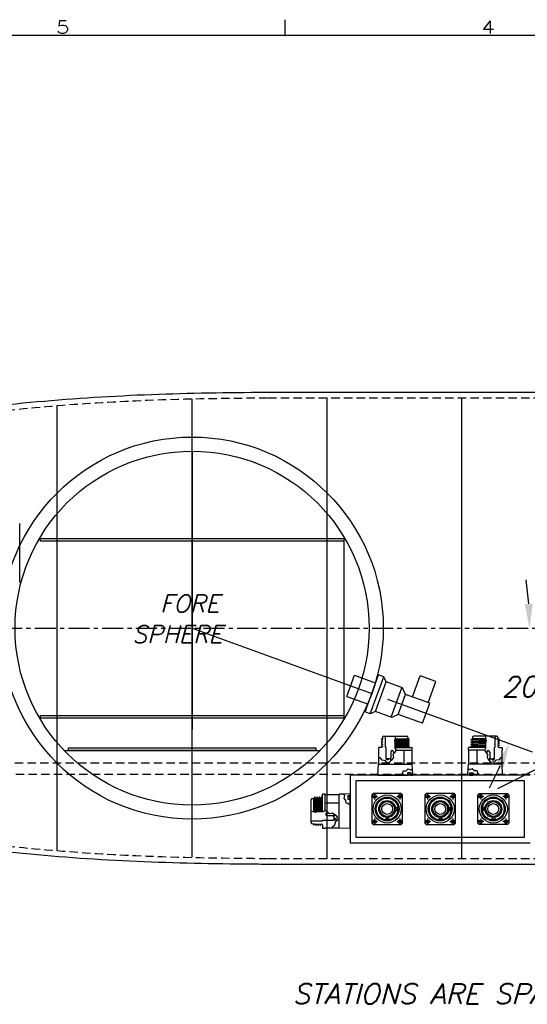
# Model space of a CAD drawing. Extents: x -181 to 162, y 84 to 272.
# Tile 21 of 85: x -74 to -52, y 131 to 175. Entities that reach past the tile are written whole.
import ezdxf
from ezdxf.enums import TextEntityAlignment as Align

# ---------------------------------------------------------------- set-up
doc = ezdxf.new("R2010")
doc.units = 0
doc.header["$LTSCALE"] = 1.5
doc.header["$MEASUREMENT"] = 0
doc.linetypes.add('CENTER', pattern=[2, 1.25, -0.25, 0.25, -0.25])
doc.linetypes.add('HIDDEN', pattern=[0.375, 0.25, -0.125])
doc.layers.get('0').update_dxf_attribs({"linetype": 'CONTINUOUS'})
doc.layers.get('DEFPOINTS').update_dxf_attribs({"linetype": 'CONTINUOUS'})
for name, color, linetype in [('BATTERY_CASE', 6, 'CONTINUOUS'), ('DIM', 1, 'CONTINUOUS'), ('HULL', 7, 'CONTINUOUS'), ('J_BOX_FORW', 11, 'CONTINUOUS'), ('SENSOR_FLUORO', 122, 'CONTINUOUS'), ('SPHERE_FORW', 7, 'CONTINUOUS'), ('STATION4', 140, 'CONTINUOUS'), ('STATION5', 142, 'CONTINUOUS'), ('STATION6', 144, 'CONTINUOUS'), ('STATION7', 146, 'CONTINUOUS'), ('TTLBOX', 111, 'CONTINUOUS')]:
    doc.layers.add(name, color=color, linetype=linetype)
doc.styles.add('ENGR', font='Romans', dxfattribs={"oblique": 15})
doc.styles.add('ROMAND', font='Romand', dxfattribs={"height": 0.1})
doc.dimstyles.get("Standard").update_dxf_attribs({"dimtxt": 0.18, "dimasz": 0.18, "dimexe": 0.18, "dimexo": 0.0625, "dimgap": 0.09, "dimtad": 0, "dimtih": 1, "dimtoh": 1, "dimdec": 4, "dimzin": 0, "dimtxsty": 'STANDARD', "dimcen": 0.09, "dimazin": 3, "dimtfac": 1, "dimtdec": 4, "dimtofl": 0, "dimtmove": 0, "dimatfit": 3, "dimtolj": 1, "dimtzin": 0})

# ---------------------------------------------------------------- blocks, each defined once
blk = doc.blocks.new('BORDER')
at = {"layer": 'TTLBOX'}
for p, q in [((-10.375, 15.75), (-10.375, 15.875)), ((0, 15.75), (-20.75, 15.75))]:
    blk.add_line(p, q, dxfattribs=at)
blk.add_point((-10.375, 15.75), dxfattribs=at)
at = {"layer": 'TTLBOX', "style": 'ROMAND'}
for s, p in [('5', (-11.8166, 15.7661)), ('4', (-9.0579, 15.7661))]:
    blk.add_text(s, height=0.1, dxfattribs=at).set_placement(p, align=Align.CENTER)
blk = doc.blocks.new('BBORDER')
at = {"layer": 'TTLBOX', "xscale": 0.7619047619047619, "yscale": 0.625, "zscale": 0.7619047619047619}
blk.add_blockref('BORDER', (0, 0), dxfattribs=at)
blk = doc.blocks.new('*D12')
at = {"color": 0, "linetype": 'BYBLOCK'}
blk.add_line((-57.886, 144.38), (-51.462, 142.042), dxfattribs=at)
for start, end in [(4.1244, 8.2489), (331.7511, 335.8756)]:
    blk.add_arc((-66.578, 147.544), 15.006, start, end, dxfattribs=at)
for points in [[(-51.431, 148.63), (-51.79, 148.617), (-51.572, 147.544)], [(-53.049, 141.478), (-52.716, 141.343), (-52.477, 142.411)]]:
    blk.add_solid(points, dxfattribs=at)
at = {"layer": 'DEFPOINTS', "color": 0, "linetype": 'BYBLOCK'}
for p in [(-100.578, 147.544), (-66.578, 147.544), (0.489, 147.544), (-58.591, 144.637), (-51.976, 144.083)]:
    blk.add_point(p, dxfattribs=at)
at = {"color": 0, "linetype": 'BYBLOCK', "insert": (-51.8, 144.938), "char_height": 0.9, "attachment_point": 5, "style": 'ENGR'}
blk.add_mtext('\\A1;20°', dxfattribs=at)

msp = doc.modelspace()

# ---------------------------------------------------------------- linework, layer by layer
for p, q in [((-66.57802, 155.41876), (-66.57802, 143.04276)), ((-66.57802, 147.54376), (-58.59064, 144.63659)), ((-59.70134, 144.50876), (-59.35932, 145.44845)), ((-59.35932, 145.44845), (-58.43346, 145.11147)), ((-58.88991, 143.81436), (-58.29137, 145.45882)), ((-58.05645, 145.37331), (-58.29137, 145.45882)), ((-58.65498, 143.72885), (-58.05645, 145.37331)), ((-58.43068, 143.83344), (-57.95185, 145.14901)), ((-57.95185, 145.14901), (-58.05645, 145.37331)), ((-57.22359, 144.88395), (-57.95185, 145.14901)), ((-56.78097, 144.48341), (-56.43894, 145.4231)), ((-55.73418, 145.16658), (-56.43894, 145.4231)), ((-56.0762, 144.22689), (-55.73418, 145.16658)), ((-57.72591, 143.57693), (-57.24708, 144.8925)), ((-57.41404, 143.70286), (-57.08912, 144.59556)), ((-57.08912, 144.59556), (-57.22359, 144.88395)), ((-56.00847, 144.20224), (-57.08912, 144.59556)), ((-59.70134, 144.50876), (-58.77548, 144.17178)), ((-56.33339, 143.30953), (-56.00847, 144.20224)), ((-58.65498, 143.72885), (-58.88991, 143.81436)), ((-58.43068, 143.83344), (-58.65498, 143.72885)), ((-57.70242, 143.56838), (-58.43068, 143.83344)), ((-57.41404, 143.70286), (-57.70242, 143.56838)), ((-56.33339, 143.30953), (-57.41404, 143.70286))]:
    msp.add_line(p, q)
at = {"color": 4}
msp.add_line((-38.95553, 147.54376), (-52.99891, 140.3883), dxfattribs=at)
at = {"layer": 'BATTERY_CASE'}
for p, q in [((-59.82802, 151.40943), (-59.82802, 143.65943)), ((-72.26552, 142.09693), (-60.89052, 142.09693))]:
    msp.add_line(p, q, dxfattribs=at)
for points in [[(-59.82802, 151.40943), (-73.32802, 151.40943), (-73.32802, 151.53443), (-59.82802, 151.53443)], [(-59.82802, 143.53443), (-73.32802, 143.53443), (-73.32802, 143.65943), (-59.82802, 143.65943)], [(-61.07802, 142.09693), (-72.07802, 142.09693), (-72.07802, 142.22193), (-61.07802, 142.22193)]]:
    msp.add_lwpolyline(points, close=True, dxfattribs=at)
at = {"layer": 'HULL'}
for p, q in [((-63.20288, 158.04408), (-50.20324, 158.04408)), ((-63.20323, 137.04343), (-50.20289, 137.04343))]:
    msp.add_line(p, q, dxfattribs=at)
at = {"layer": 'HULL', "linetype": 'HIDDEN'}
for p, q in [((-63.20288, 157.79408), (-50.20324, 157.79408)), ((-89.65523, 141.54376), (-11.83028, 141.54376)), ((-88.47956, 141.04376), (-13.5034, 141.04376)), ((-63.20323, 137.29343), (-50.20289, 137.29343))]:
    msp.add_line(p, q, dxfattribs=at)
at = {"layer": 'HULL', "color": 1, "linetype": 'CENTER', "ltscale": 0.5}
msp.add_line((-100.57806, 147.54376), (0.48946, 147.54376), dxfattribs=at)
at = {"layer": 'HULL'}
for points, knots in [([(-96.57802, 147.54791), (-96.57402, 147.78873), (-96.54567, 148.03129), (-96.39302, 148.748), (-96.20148, 149.21151), (-95.77609, 149.84375), (-95.59525, 150.04947), (-95.2119, 150.41731), (-95.00902, 150.58272), (-94.36185, 151.0926), (-93.91301, 151.42966), (-92.98454, 152.07111), (-92.50429, 152.37188), (-91.51916, 152.92627), (-91.01581, 153.18238), (-89.43475, 153.9377), (-88.33632, 154.39019), (-86.10291, 155.19566), (-84.96838, 155.5462), (-82.17932, 156.2932), (-80.51404, 156.64587), (-77.16347, 157.2189), (-75.47632, 157.43159), (-72.09576, 157.74806), (-70.40239, 157.85912), (-67.01223, 157.99834), (-65.31699, 158.02453), (-63.48305, 158.03837), (-63.34296, 158.03937), (-63.20288, 158.0403)], [0, 0, 0, 0, 0.67198105, 0.67198105, 2.01594316, 2.01594316, 2.7725624, 2.7725624, 3.52918163, 3.52918163, 5.20334001, 5.20334001, 6.87749839, 6.87749839, 8.55165677, 8.55165677, 12.08932424, 12.08932424, 15.6269917, 15.6269917, 20.70402292, 20.70402292, 25.78105413, 25.78105413, 30.85808535, 30.85808535, 35.93511657, 35.93511657, 36.35501756, 36.35501756, 36.35501756, 36.35501756]), ([(-96.57802, 147.53961), (-96.57402, 147.29879), (-96.54567, 147.05623), (-96.39302, 146.33952), (-96.20148, 145.876), (-95.77609, 145.24377), (-95.59525, 145.03805), (-95.2119, 144.6702), (-95.00902, 144.5048), (-94.36185, 143.99492), (-93.91301, 143.65785), (-92.98454, 143.01641), (-92.50429, 142.71564), (-91.51916, 142.16125), (-91.01581, 141.90514), (-89.43475, 141.14982), (-88.33632, 140.69733), (-86.10291, 139.89185), (-84.96838, 139.54132), (-82.17932, 138.79431), (-80.51404, 138.44165), (-77.16347, 137.86862), (-75.47632, 137.65593), (-72.09576, 137.33945), (-70.40239, 137.22839), (-67.01223, 137.08918), (-65.31699, 137.06299), (-63.48317, 137.04915), (-63.3432, 137.04815), (-63.20323, 137.04722)], [0, 0, 0, 0, 0.67198105, 0.67198105, 2.01594316, 2.01594316, 2.7725624, 2.7725624, 3.52918163, 3.52918163, 5.20334001, 5.20334001, 6.87749839, 6.87749839, 8.55165677, 8.55165677, 12.08932424, 12.08932424, 15.6269917, 15.6269917, 20.70402292, 20.70402292, 25.78105413, 25.78105413, 30.85808535, 30.85808535, 35.93511657, 35.93511657, 36.35466708, 36.35466708, 36.35466708, 36.35466708])]:
    msp.add_open_spline(points, degree=3, knots=knots, dxfattribs=at)
at = {"layer": 'HULL', "linetype": 'HIDDEN'}
for points, knots in [([(-96.32806, 147.54376), (-96.31556, 148.29638), (-95.88399, 149.55432), (-94.29825, 150.84151), (-92.65866, 152.03985), (-90.6153, 153.12524), (-88.60262, 154.0166), (-86.5965, 154.7676), (-83.94028, 155.60132), (-80.60665, 156.39554), (-76.59485, 157.06551), (-72.58503, 157.47071), (-68.12332, 157.73755), (-64.99518, 157.77881), (-63.20288, 157.79022)], [0, 0, 0, 0, 2.25818511, 3.62379853, 6.07663362, 8.35437373, 10.5434603, 12.67946123, 14.77633987, 18.89227232, 22.94799667, 26.96998623, 30.97717976, 36.35343975, 36.35343975, 36.35343975, 36.35343975]), ([(-96.32806, 147.54376), (-96.31556, 146.79113), (-95.88399, 145.5332), (-94.29825, 144.24601), (-92.65866, 143.04767), (-90.6153, 141.96227), (-88.60262, 141.07092), (-86.5965, 140.31992), (-83.94028, 139.4862), (-80.60665, 138.69198), (-76.59485, 138.022), (-72.58503, 137.61681), (-68.12343, 137.34998), (-64.99542, 137.30871), (-63.20323, 137.2973)], [0, 0, 0, 0, 2.25818511, 3.62379853, 6.07663362, 8.35437373, 10.5434603, 12.67946123, 14.77633987, 18.89227232, 22.94799667, 26.96998623, 30.97717976, 36.35308902, 36.35308902, 36.35308902, 36.35308902])]:
    msp.add_open_spline(points, degree=3, knots=knots, dxfattribs=at)
at = {"layer": 'J_BOX_FORW'}
for p, q in [((-58.10918, 142.56852), (-58.16418, 142.53676)), ((-58.16418, 142.53676), (-58.16418, 142.51852)), ((-58.16418, 142.51852), (-58.10918, 142.48676)), ((-58.10918, 142.46852), (-58.16418, 142.43676)), ((-58.16418, 142.43676), (-58.16418, 142.41852)), ((-58.16418, 142.41852), (-58.10918, 142.38676)), ((-58.10918, 142.36852), (-58.16418, 142.33676)), ((-58.16114, 142.61676), (-58.10918, 142.58676)), ((-58.10868, 142.61676), (-58.16114, 142.61676)), ((-58.10918, 142.58676), (-58.10918, 142.56852)), ((-58.10918, 142.48676), (-58.10918, 142.46852)), ((-58.10918, 142.38676), (-58.10918, 142.36852)), ((-58.10868, 142.67676), (-58.10868, 142.61676)), ((-58.04268, 142.73676), (-58.04868, 142.73676)), ((-58.04268, 142.73676), (-57.04568, 142.73676)), ((-57.98268, 142.25476), (-57.98268, 142.67676)), ((-57.56431, 142.61676), (-56.97614, 142.61676)), ((-57.04568, 142.73676), (-57.03968, 142.73676)), ((-56.97968, 142.67676), (-56.97968, 142.61676)), ((-56.97918, 142.53676), (-56.92418, 142.56852)), ((-56.97918, 142.51852), (-56.97918, 142.53676)), ((-56.92418, 142.48676), (-56.97918, 142.51852)), ((-56.97918, 142.43676), (-56.92418, 142.46852)), ((-56.97918, 142.41852), (-56.97918, 142.43676)), ((-56.92418, 142.38676), (-56.97918, 142.41852)), ((-56.97918, 142.33676), (-56.92418, 142.36852)), ((-56.92418, 142.58676), (-56.97614, 142.61676)), ((-56.92418, 142.56852), (-56.92418, 142.58676)), ((-56.92418, 142.46852), (-56.92418, 142.48676)), ((-56.92418, 142.36852), (-56.92418, 142.38676)), ((-54.16418, 142.58676), (-54.11222, 142.61676)), ((-54.16418, 142.56852), (-54.16418, 142.58676)), ((-54.10918, 142.53676), (-54.16418, 142.56852)), ((-54.16418, 142.48676), (-54.10918, 142.51852)), ((-54.16418, 142.46852), (-54.16418, 142.48676)), ((-54.10918, 142.43676), (-54.16418, 142.46852)), ((-54.16418, 142.38676), (-54.10918, 142.41852)), ((-54.16418, 142.36852), (-54.16418, 142.38676)), ((-54.10918, 142.33676), (-54.16418, 142.36852)), ((-53.52405, 142.61676), (-54.11222, 142.61676)), ((-54.10918, 142.51852), (-54.10918, 142.53676)), ((-54.10918, 142.41852), (-54.10918, 142.43676)), ((-54.10868, 142.67676), (-54.10868, 142.61676)), ((-54.04268, 142.73676), (-54.04868, 142.73676)), ((-53.04568, 142.73676), (-54.04268, 142.73676)), ((-53.10568, 142.25476), (-53.10568, 142.67676)), ((-53.04568, 142.73676), (-53.03968, 142.73676)), ((-52.97968, 142.67676), (-52.97968, 142.61676)), ((-52.97968, 142.61676), (-52.92722, 142.61676)), ((-52.92722, 142.61676), (-52.97918, 142.58676)), ((-52.97918, 142.58676), (-52.97918, 142.56852)), ((-52.97918, 142.56852), (-52.92418, 142.53676)), ((-52.92418, 142.51852), (-52.97918, 142.48676)), ((-52.97918, 142.48676), (-52.97918, 142.46852)), ((-52.97918, 142.46852), (-52.92418, 142.43676)), ((-52.92418, 142.41852), (-52.97918, 142.38676)), ((-52.97918, 142.38676), (-52.97918, 142.36852)), ((-52.97918, 142.36852), (-52.92418, 142.33676)), ((-52.92418, 142.53676), (-52.92418, 142.51852)), ((-52.92418, 142.43676), (-52.92418, 142.41852)), ((-58.29418, 142.23676), (-58.29418, 142.11676)), ((-58.16418, 142.23676), (-58.29418, 142.23676)), ((-58.29418, 142.11676), (-58.28561, 142.11676)), ((-58.28561, 142.11676), (-58.28561, 141.77453)), ((-58.16418, 142.33676), (-58.16418, 142.31852)), ((-58.16418, 142.31852), (-58.10918, 142.28676)), ((-58.10918, 142.26852), (-58.16418, 142.23676)), ((-58.10918, 142.28676), (-58.10918, 142.26852)), ((-57.95418, 142.22626), (-57.98268, 142.25476)), ((-57.95418, 141.72976), (-57.95418, 142.22626)), ((-57.74326, 142.03201), (-57.74326, 141.77976)), ((-57.61826, 142.03201), (-57.61826, 141.95924)), ((-57.5585, 142.23676), (-56.79418, 142.23676)), ((-57.50638, 142.11676), (-56.79418, 142.11676)), ((-57.16602, 142.11676), (-57.16602, 141.49676)), ((-56.97918, 142.31852), (-56.97918, 142.33676)), ((-56.92418, 142.28676), (-56.97918, 142.31852)), ((-56.97918, 142.23676), (-56.92418, 142.26852)), ((-56.92418, 142.26852), (-56.92418, 142.28676)), ((-56.80275, 142.11676), (-56.80275, 141.49676)), ((-56.79418, 142.11676), (-56.79418, 142.23676)), ((-54.29418, 142.11676), (-54.29418, 142.23676)), ((-53.52987, 142.23676), (-54.29418, 142.23676)), ((-53.58198, 142.11676), (-54.29418, 142.11676)), ((-54.28561, 142.11676), (-54.28561, 141.49676)), ((-54.16418, 142.28676), (-54.10918, 142.31852)), ((-54.16418, 142.26852), (-54.16418, 142.28676)), ((-54.10918, 142.23676), (-54.16418, 142.26852)), ((-54.10918, 142.31852), (-54.10918, 142.33676)), ((-53.92234, 142.11676), (-53.92234, 141.49676)), ((-53.47011, 142.03201), (-53.47011, 141.95924)), ((-53.34511, 142.03201), (-53.34511, 141.77976)), ((-53.13418, 142.22626), (-53.10568, 142.25476)), ((-53.13418, 141.72976), (-53.13418, 142.22626)), ((-52.92418, 142.31852), (-52.97918, 142.28676)), ((-52.97918, 142.28676), (-52.97918, 142.26852)), ((-52.97918, 142.26852), (-52.92418, 142.23676)), ((-52.92418, 142.33676), (-52.92418, 142.31852)), ((-52.92418, 142.23676), (-52.79418, 142.23676)), ((-52.79418, 142.11676), (-52.80275, 142.11676)), ((-52.80275, 142.11676), (-52.80275, 141.77453)), ((-52.79418, 142.23676), (-52.79418, 142.11676)), ((-58.31918, 140.99676), (-58.29418, 141.49676)), ((-58.29418, 141.49676), (-56.79418, 141.49676)), ((-58.28561, 141.77453), (-58.28561, 141.49676)), ((-57.94168, 141.72976), (-57.95418, 141.72976)), ((-57.92234, 141.58879), (-57.92234, 141.49676)), ((-57.76326, 141.72976), (-57.85668, 141.72976)), ((-57.74326, 141.77976), (-57.76326, 141.75976)), ((-57.76326, 141.75976), (-57.76326, 141.72976)), ((-57.74326, 141.63246), (-57.74326, 141.77976)), ((-56.78329, 141.27901), (-56.79418, 141.49676)), ((-54.30507, 141.27901), (-54.29418, 141.49676)), ((-52.79418, 141.49676), (-54.29418, 141.49676)), ((-53.34511, 141.77976), (-53.32511, 141.75976)), ((-53.34511, 141.63246), (-53.34511, 141.77976)), ((-53.32511, 141.75976), (-53.32511, 141.72976)), ((-53.32511, 141.72976), (-53.23168, 141.72976)), ((-53.16602, 141.58879), (-53.16602, 141.49676)), ((-53.14668, 141.72976), (-53.13418, 141.72976)), ((-52.80275, 141.77453), (-52.80275, 141.49676)), ((-52.76918, 140.99676), (-52.79418, 141.49676)), ((-57.00574, 141.10076), (-57.00574, 140.99676)), ((-56.84589, 141.10076), (-57.00574, 141.10076)), ((-56.84589, 141.10076), (-56.84589, 140.99676)), ((-56.76918, 140.99676), (-56.78329, 141.27901)), ((-54.31918, 140.99676), (-54.30507, 141.27901)), ((-54.24247, 141.10076), (-54.24247, 140.99676)), ((-54.24247, 141.10076), (-54.08262, 141.10076)), ((-54.08262, 141.10076), (-54.08262, 140.99676)), ((-51.54418, 140.99676), (-59.54418, 140.99676)), ((-59.54418, 140.99676), (-59.54418, 137.99676)), ((-51.79418, 140.74676), (-59.29418, 140.74676)), ((-59.29418, 140.74676), (-59.29418, 138.24676)), ((-58.31918, 140.99676), (-57.22763, 140.99676)), ((-57.22763, 140.99676), (-57.00574, 140.99676)), ((-56.84589, 140.99676), (-56.76918, 140.99676)), ((-54.24247, 140.99676), (-54.31918, 140.99676)), ((-53.86073, 140.99676), (-54.08262, 140.99676)), ((-52.76918, 140.99676), (-53.86073, 140.99676)), ((-51.79418, 138.24676), (-51.79418, 140.74676)), ((-59.54418, 140.17496), (-59.82643, 140.16085)), ((-59.54418, 140.09825), (-59.54418, 140.17496)), ((-58.46641, 140.19423), (-58.46641, 139.92318)), ((-57.34253, 140.19423), (-57.34253, 139.92318)), ((-56.10612, 140.19423), (-56.10612, 139.92318)), ((-54.98224, 140.19423), (-54.98224, 139.92318)), ((-53.74584, 140.19423), (-53.74584, 139.92318)), ((-52.62195, 140.19423), (-52.62195, 139.92318)), ((-61.28418, 139.89846), (-61.28418, 139.90446)), ((-61.28418, 138.90146), (-61.28418, 139.89846)), ((-61.22418, 139.96446), (-61.16418, 139.96446)), ((-61.13418, 140.01996), (-61.16418, 139.968)), ((-61.16418, 139.37984), (-61.16418, 139.968)), ((-61.11593, 140.01996), (-61.13418, 140.01996)), ((-61.08418, 139.96496), (-61.11593, 140.01996)), ((-61.06593, 139.96496), (-61.08418, 139.96496)), ((-61.03418, 140.01996), (-61.06593, 139.96496)), ((-61.01593, 140.01996), (-61.03418, 140.01996)), ((-60.98418, 139.96496), (-61.01593, 140.01996)), ((-60.96593, 139.96496), (-60.98418, 139.96496)), ((-60.93418, 140.01996), (-60.96593, 139.96496)), ((-60.91593, 140.01996), (-60.93418, 140.01996)), ((-60.88418, 139.96496), (-60.91593, 140.01996)), ((-60.86593, 139.96496), (-60.88418, 139.96496)), ((-60.83418, 140.01996), (-60.86593, 139.96496)), ((-60.81593, 140.01996), (-60.83418, 140.01996)), ((-60.78418, 139.96496), (-60.81593, 140.01996)), ((-60.78418, 139.38565), (-60.78418, 140.14996)), ((-60.66418, 140.14996), (-60.78418, 140.14996)), ((-60.66418, 139.43776), (-60.66418, 140.14996)), ((-60.66418, 140.14139), (-60.04418, 140.14139)), ((-60.66418, 139.77813), (-60.04418, 139.77813)), ((-59.82643, 140.16085), (-60.04418, 140.14996)), ((-60.04418, 138.64996), (-60.04418, 140.14996)), ((-59.64818, 140.09825), (-59.64818, 139.9384)), ((-59.64818, 140.09825), (-59.54418, 140.09825)), ((-59.64818, 139.9384), (-59.54418, 139.9384)), ((-59.54418, 139.71651), (-59.54418, 139.9384)), ((-58.60194, 140.05871), (-58.33089, 140.05871)), ((-57.47805, 140.05871), (-57.207, 140.05871)), ((-56.24165, 140.05871), (-55.9706, 140.05871)), ((-55.11776, 140.05871), (-54.84671, 140.05871)), ((-53.61031, 140.05871), (-53.88136, 140.05871)), ((-52.48642, 140.05871), (-52.75747, 140.05871)), ((-60.57943, 139.32589), (-60.50666, 139.32589)), ((-59.54418, 138.62496), (-59.54418, 139.71651)), ((-61.28418, 138.90146), (-61.28418, 138.89546)), ((-60.80218, 138.96146), (-61.22418, 138.96146)), ((-60.77368, 138.98996), (-60.80218, 138.96146)), ((-60.27718, 138.98996), (-60.77368, 138.98996)), ((-60.57943, 139.20089), (-60.32718, 139.20089)), ((-60.17988, 139.20089), (-60.32718, 139.20089)), ((-60.32718, 139.20089), (-60.30718, 139.18089)), ((-60.30718, 139.18089), (-60.27718, 139.18089)), ((-60.27718, 139.18089), (-60.27718, 139.08746)), ((-60.27718, 139.00246), (-60.27718, 138.98996)), ((-60.13621, 139.0218), (-60.04418, 139.0218)), ((-58.60194, 138.93482), (-58.33089, 138.93482)), ((-58.46641, 139.07034), (-58.46641, 138.79929)), ((-57.4767, 138.93482), (-57.207, 138.93482)), ((-57.34253, 139.07034), (-57.34253, 138.79929)), ((-56.24165, 138.93482), (-55.9706, 138.93482)), ((-56.10612, 139.07034), (-56.10612, 138.79929)), ((-55.11641, 138.93482), (-54.84671, 138.93482)), ((-54.98224, 139.07034), (-54.98224, 138.79929)), ((-53.61166, 138.93482), (-53.88136, 138.93482)), ((-53.74584, 139.07034), (-53.74584, 138.79929)), ((-52.48642, 138.93482), (-52.75747, 138.93482)), ((-52.62195, 139.07034), (-52.62195, 138.79929)), ((-61.22418, 138.83546), (-61.16418, 138.83546)), ((-61.16418, 138.83546), (-61.16418, 138.783)), ((-61.16418, 138.783), (-61.13418, 138.83496)), ((-61.13418, 138.83496), (-61.11593, 138.83496)), ((-61.11593, 138.83496), (-61.08418, 138.77996)), ((-61.08418, 138.77996), (-61.06593, 138.77996)), ((-61.06593, 138.77996), (-61.03418, 138.83496)), ((-61.03418, 138.83496), (-61.01593, 138.83496)), ((-61.01593, 138.83496), (-60.98418, 138.77996)), ((-60.98418, 138.77996), (-60.96593, 138.77996)), ((-60.96593, 138.77996), (-60.93418, 138.83496)), ((-60.93418, 138.83496), (-60.91593, 138.83496)), ((-60.91593, 138.83496), (-60.88418, 138.77996)), ((-60.88418, 138.77996), (-60.86593, 138.77996)), ((-60.86593, 138.77996), (-60.83418, 138.83496)), ((-60.83418, 138.83496), (-60.81593, 138.83496)), ((-60.81593, 138.83496), (-60.78418, 138.77996)), ((-60.78418, 138.77996), (-60.78418, 138.64996)), ((-60.78418, 138.64996), (-60.66418, 138.64996)), ((-60.66418, 138.64996), (-60.66418, 138.65853)), ((-60.66418, 138.65853), (-60.32195, 138.65853)), ((-60.32195, 138.65853), (-60.04418, 138.65853)), ((-59.54418, 138.62496), (-60.04418, 138.64996)), ((-59.54418, 137.99676), (-51.54418, 137.99676)), ((-59.29418, 138.24676), (-51.79418, 138.24676))]:
    msp.add_line(p, q, dxfattribs=at)
at = {"layer": 'J_BOX_FORW', "color": 5}
for p, q in [((-57.54054, 142.73676), (-57.5811, 142.53197)), ((-57.5811, 142.53197), (-57.56358, 142.4443)), ((-57.57939, 142.54062), (-56.92418, 142.56852)), ((-56.97918, 142.53676), (-57.57646, 142.50872)), ((-56.92418, 142.58676), (-57.57575, 142.559)), ((-57.57284, 142.49063), (-56.97918, 142.51852)), ((-57.56946, 142.59075), (-57.01883, 142.61676)), ((-56.92418, 142.48676), (-57.56659, 142.45939)), ((-57.43118, 142.61676), (-57.56585, 142.609)), ((-57.56358, 142.4443), (-57.55809, 142.34962)), ((-57.5634, 142.44127), (-56.92418, 142.46852)), ((-56.97918, 142.43676), (-57.5613, 142.40498)), ((-57.56037, 142.38895), (-56.97918, 142.41852)), ((-56.92418, 142.38676), (-57.55856, 142.35777)), ((-57.55812, 142.33955), (-56.92418, 142.36852)), ((-54.16418, 142.58676), (-53.51261, 142.559)), ((-53.50897, 142.54062), (-54.16418, 142.56852)), ((-54.16418, 142.48676), (-53.52177, 142.45939)), ((-53.52496, 142.44127), (-54.16418, 142.46852)), ((-54.16418, 142.38676), (-53.5298, 142.35777)), ((-53.53024, 142.33955), (-54.16418, 142.36852)), ((-54.10918, 142.53676), (-53.51191, 142.50872)), ((-53.51552, 142.49063), (-54.10918, 142.51852)), ((-54.10918, 142.43676), (-53.52706, 142.40498)), ((-53.52799, 142.38895), (-54.10918, 142.41852)), ((-53.5189, 142.59075), (-54.06953, 142.61676)), ((-53.65718, 142.61676), (-53.52252, 142.609)), ((-53.54782, 142.73676), (-53.50726, 142.53197)), ((-53.52479, 142.4443), (-53.53027, 142.34962)), ((-53.50726, 142.53197), (-53.52479, 142.4443)), ((-57.59663, 141.98493), (-57.65272, 141.9183)), ((-57.50601, 142.11818), (-57.59663, 141.98493)), ((-57.55809, 142.34962), (-57.5586, 142.20936)), ((-57.5586, 142.20936), (-57.50601, 142.11818)), ((-57.55848, 142.24072), (-56.92418, 142.26852)), ((-56.92418, 142.28676), (-57.55842, 142.25898)), ((-57.55832, 142.28589), (-56.97918, 142.31852)), ((-56.97918, 142.33676), (-57.55824, 142.30736)), ((-54.16418, 142.28676), (-53.52995, 142.25898)), ((-53.52988, 142.24072), (-54.16418, 142.26852)), ((-54.10918, 142.33676), (-53.53012, 142.30736)), ((-53.53004, 142.28589), (-54.10918, 142.31852)), ((-53.52977, 142.20936), (-53.58235, 142.11818)), ((-53.58235, 142.11818), (-53.49173, 141.98493)), ((-53.53027, 142.34962), (-53.52977, 142.20936)), ((-53.49173, 141.98493), (-53.43564, 141.9183)), ((-58.28561, 141.77453), (-58.23467, 141.78505)), ((-58.23467, 141.78505), (-58.15053, 141.67985)), ((-58.15053, 141.67985), (-58.05237, 141.66232)), ((-58.05237, 141.66232), (-58.0068, 141.65881)), ((-58.0068, 141.65881), (-57.96473, 141.59569)), ((-57.96473, 141.59569), (-57.81398, 141.57115)), ((-57.85668, 141.72976), (-57.94168, 141.72976)), ((-57.94168, 141.67776), (-57.94168, 141.72976)), ((-57.85668, 141.67776), (-57.94168, 141.67776)), ((-57.85668, 141.72976), (-57.85668, 141.67776)), ((-57.81398, 141.57115), (-57.74326, 141.63246)), ((-57.70881, 141.66232), (-57.74326, 141.63246)), ((-57.70782, 141.66376), (-57.70881, 141.66232)), ((-57.66258, 141.72976), (-57.70782, 141.66376)), ((-57.62467, 141.78505), (-57.66258, 141.72976)), ((-57.65272, 141.9183), (-57.62467, 141.78505)), ((-53.43564, 141.9183), (-53.46369, 141.78505)), ((-53.46369, 141.78505), (-53.42578, 141.72976)), ((-53.42578, 141.72976), (-53.38054, 141.66376)), ((-53.38054, 141.66376), (-53.37955, 141.66232)), ((-53.37955, 141.66232), (-53.34511, 141.63246)), ((-53.27438, 141.57115), (-53.34511, 141.63246)), ((-53.12363, 141.59569), (-53.27438, 141.57115)), ((-53.23168, 141.72976), (-53.23168, 141.67776)), ((-53.23168, 141.72976), (-53.14668, 141.72976)), ((-53.23168, 141.67776), (-53.14668, 141.67776)), ((-53.14668, 141.67776), (-53.14668, 141.72976)), ((-53.08156, 141.65881), (-53.12363, 141.59569)), ((-53.03599, 141.66232), (-53.08156, 141.65881)), ((-52.93783, 141.67985), (-53.03599, 141.66232)), ((-52.85369, 141.78505), (-52.93783, 141.67985)), ((-52.80275, 141.77453), (-52.85369, 141.78505)), ((-57.25415, 141.04083), (-57.20996, 141.10279)), ((-57.20996, 141.10279), (-57.18933, 141.18834)), ((-57.18933, 141.18834), (-57.06265, 141.20014)), ((-57.06265, 141.20014), (-56.96838, 141.27685)), ((-56.96838, 141.27685), (-56.85348, 141.24145)), ((-56.85348, 141.24145), (-56.78329, 141.27901)), ((-54.23488, 141.24145), (-54.30507, 141.27901)), ((-54.11998, 141.27685), (-54.23488, 141.24145)), ((-54.02571, 141.20014), (-54.11998, 141.27685)), ((-53.89903, 141.18834), (-54.02571, 141.20014)), ((-53.8784, 141.10279), (-53.89903, 141.18834)), ((-53.83421, 141.04083), (-53.8784, 141.10279)), ((-57.22763, 140.99676), (-57.25415, 141.04083)), ((-56.84589, 141.00476), (-57.00574, 141.00476)), ((-54.24247, 141.00476), (-54.08262, 141.00476)), ((-53.86073, 140.99676), (-53.83421, 141.04083)), ((-61.13817, 139.37468), (-61.16418, 139.92532)), ((-61.13418, 140.01996), (-61.10642, 139.36839)), ((-61.08804, 139.36475), (-61.11593, 140.01996)), ((-61.08418, 139.96496), (-61.05613, 139.36769)), ((-61.03805, 139.3713), (-61.06593, 139.96496)), ((-61.03418, 140.01996), (-61.0068, 139.37755)), ((-60.98869, 139.38074), (-61.01593, 140.01996)), ((-60.98418, 139.96496), (-60.9524, 139.38285)), ((-60.93636, 139.38378), (-60.96593, 139.96496)), ((-60.93418, 140.01996), (-60.90519, 139.38558)), ((-60.88697, 139.38602), (-60.91593, 140.01996)), ((-60.88418, 139.96496), (-60.85478, 139.3859)), ((-60.83331, 139.38582), (-60.86593, 139.96496)), ((-60.83418, 140.01996), (-60.8064, 139.38573)), ((-60.78814, 139.38566), (-60.81593, 140.01996)), ((-59.78886, 140.09066), (-59.82643, 140.16085)), ((-59.82427, 139.97576), (-59.78886, 140.09066)), ((-59.74756, 139.88149), (-59.82427, 139.97576)), ((-59.73576, 139.75481), (-59.74756, 139.88149)), ((-59.65021, 139.73419), (-59.73576, 139.75481)), ((-59.55218, 140.09825), (-59.55218, 139.9384)), ((-61.28418, 139.40361), (-61.07938, 139.36304)), ((-61.16418, 139.51296), (-61.15642, 139.3783)), ((-61.07938, 139.36304), (-60.99172, 139.38057)), ((-60.99172, 139.38057), (-60.89704, 139.38606)), ((-60.89704, 139.38606), (-60.75677, 139.38555)), ((-60.75677, 139.38555), (-60.6656, 139.43813)), ((-60.6656, 139.43813), (-60.53235, 139.34751)), ((-60.53235, 139.34751), (-60.46572, 139.29142)), ((-60.46572, 139.29142), (-60.33247, 139.31947)), ((-60.33247, 139.31947), (-60.27718, 139.28157)), ((-59.58825, 139.68999), (-59.65021, 139.73419)), ((-59.54418, 139.71651), (-59.58825, 139.68999)), ((-60.27718, 139.28157), (-60.21118, 139.23632)), ((-60.27718, 139.08746), (-60.22518, 139.08746)), ((-60.27718, 139.08746), (-60.27718, 139.00246)), ((-60.22518, 139.00246), (-60.27718, 139.00246)), ((-60.22727, 138.79361), (-60.20974, 138.89177)), ((-60.22518, 139.08746), (-60.22518, 139.00246)), ((-60.21118, 139.23632), (-60.20974, 139.23533)), ((-60.20974, 139.23533), (-60.17988, 139.20089)), ((-60.20974, 138.89177), (-60.20623, 138.93734)), ((-60.20623, 138.93734), (-60.14311, 138.97941)), ((-60.11856, 139.13016), (-60.17988, 139.20089)), ((-60.14311, 138.97941), (-60.11856, 139.13016)), ((-60.33247, 138.70947), (-60.22727, 138.79361)), ((-60.32195, 138.65853), (-60.33247, 138.70947))]:
    msp.add_line(p, q, dxfattribs=at)
at = {"layer": 'J_BOX_FORW', "color": 7}
for p, q in [((-57.53417, 139.56176), (-57.46701, 139.56176)), ((-57.53417, 139.43177), (-57.46701, 139.43177)), ((-57.46701, 139.56176), (-57.46701, 139.43177)), ((-55.17388, 139.56176), (-55.10672, 139.56176)), ((-55.17388, 139.43177), (-55.10672, 139.43177)), ((-55.10672, 139.56176), (-55.10672, 139.43177)), ((-53.55419, 139.56176), (-53.62135, 139.56176)), ((-53.62135, 139.56176), (-53.62135, 139.43177)), ((-53.55419, 139.43177), (-53.62135, 139.43177)), ((-57.96946, 139.12646), (-57.96946, 139.05931)), ((-57.83948, 139.05931), (-57.96946, 139.05931)), ((-57.83948, 139.12646), (-57.83948, 139.05931)), ((-55.60917, 139.12646), (-55.60917, 139.05931)), ((-55.47919, 139.05931), (-55.60917, 139.05931)), ((-55.47919, 139.12646), (-55.47919, 139.05931)), ((-53.24889, 139.12646), (-53.24889, 139.05931)), ((-53.24889, 139.05931), (-53.1189, 139.05931)), ((-53.1189, 139.12646), (-53.1189, 139.05931))]:
    msp.add_line(p, q, dxfattribs=at)
at = {"layer": 'J_BOX_FORW'}
for points in [[(-57.27953, 140.18169), (-58.52941, 140.18169), (-58.5894, 140.1217), (-58.5894, 138.87183), (-58.52941, 138.81183), (-57.27953, 138.81183), (-57.21954, 138.87183), (-57.21954, 140.1217)], [(-54.91924, 140.18169), (-56.16912, 140.18169), (-56.22911, 140.1217), (-56.22911, 138.87183), (-56.16912, 138.81183), (-54.91924, 138.81183), (-54.85925, 138.87183), (-54.85925, 140.1217)], [(-53.80883, 140.18169), (-52.55895, 140.18169), (-52.49896, 140.1217), (-52.49896, 138.87183), (-52.55895, 138.81183), (-53.80883, 138.81183), (-53.86882, 138.87183), (-53.86882, 140.1217)]]:
    msp.add_lwpolyline(points, close=True, dxfattribs=at)
for centre, radius in [((-58.46641, 140.05871), 0.07799), ((-57.90447, 139.49676), 0.62494), ((-57.90447, 139.49676), 0.2411), ((-57.34253, 140.05871), 0.07799), ((-56.10612, 140.05871), 0.07799), ((-55.54418, 139.49676), 0.62494), ((-55.54418, 139.49676), 0.2411), ((-54.98224, 140.05871), 0.07799), ((-53.74584, 140.05871), 0.07799), ((-53.18389, 139.49676), 0.62494), ((-53.18389, 139.49676), 0.2411), ((-52.62195, 140.05871), 0.07799), ((-58.46641, 138.93482), 0.07799), ((-57.34253, 138.93482), 0.07799), ((-56.10612, 138.93482), 0.07799), ((-54.98224, 138.93482), 0.07799), ((-53.74584, 138.93482), 0.07799), ((-52.62195, 138.93482), 0.07799)]:
    msp.add_circle(centre, radius, dxfattribs=at)
at = {"layer": 'J_BOX_FORW', "color": 7}
for centre, radius in [((-57.90447, 139.49676), 0.5305), ((-57.90447, 139.49676), 0.48445), ((-57.90447, 139.49676), 0.37596), ((-57.90447, 139.49676), 0.32782), ((-55.54418, 139.49676), 0.5305), ((-55.54418, 139.49676), 0.48445), ((-55.54418, 139.49676), 0.37596), ((-55.54418, 139.49676), 0.32782), ((-53.18389, 139.49676), 0.5305), ((-53.18389, 139.49676), 0.48445), ((-53.18389, 139.49676), 0.37596), ((-53.18389, 139.49676), 0.32782)]:
    msp.add_circle(centre, radius, dxfattribs=at)
at = {"layer": 'J_BOX_FORW'}
for centre, radius, start, end in [((-58.04868, 142.67676), 0.06, 90, 180), ((-58.04268, 142.67676), 0.06, 360, 90), ((-57.03968, 142.67676), 0.06, 360, 90), ((-54.04868, 142.67676), 0.06, 90, 180), ((-53.04568, 142.67676), 0.06, 90, 180), ((-53.03968, 142.67676), 0.06, 0, 90), ((-57.68076, 142.03201), 0.0625, 360, 180), ((-53.40761, 142.03201), 0.0625, 0, 180), ((-61.22418, 139.90446), 0.06, 90, 180), ((-60.57943, 139.26339), 0.0625, 90, 270), ((-61.22418, 138.90146), 0.06, 90, 180), ((-61.22418, 138.89546), 0.06, 180, 270)]:
    msp.add_arc(centre, radius, start, end, dxfattribs=at)
at = {"layer": 'J_BOX_FORW', "color": 7}
for centre, radius, start, end in [((-57.89918, 141.7209), 0.01444, 0, 180), ((-57.89918, 141.7209), 0.01444, 180, 0), ((-53.18918, 141.7209), 0.01444, 0, 180), ((-53.18918, 141.7209), 0.01444, 180, 0), ((-56.92582, 141.01706), 0.02755, 0, 180), ((-56.92582, 141.01706), 0.02755, 180, 0), ((-54.16254, 141.01706), 0.02755, 0, 180), ((-54.16254, 141.01706), 0.02755, 180, 0), ((-59.56448, 140.01832), 0.02755, 90, 270), ((-59.56448, 140.01832), 0.02755, 270, 90), ((-60.26832, 139.04496), 0.01444, 90, 270), ((-60.26832, 139.04496), 0.01444, 270, 90)]:
    msp.add_arc(centre, radius, start, end, dxfattribs=at)
at = {"layer": 'SENSOR_FLUORO'}
msp.add_line((-74.24785, 149.59123), (-74.24785, 152.20373), dxfattribs=at)
at = {"layer": 'SPHERE_FORW'}
for radius in [8.5, 7.875]:
    msp.add_circle((-66.57802, 147.54376), radius, dxfattribs=at)
at = {"layer": 'STATION4'}
msp.add_line((-72.57802, 137.65206), (-72.57802, 157.44376), dxfattribs=at)
at = {"layer": 'STATION5'}
msp.add_line((-66.57802, 137.35034), (-66.57802, 157.74548), dxfattribs=at)
at = {"layer": 'STATION6'}
msp.add_line((-60.57802, 137.30174), (-60.57802, 157.79408), dxfattribs=at)
at = {"layer": 'STATION7'}
msp.add_line((-54.57802, 137.30174), (-54.57802, 157.79408), dxfattribs=at)

# ---------------------------------------------------------------- block references
at = {"layer": 'TTLBOX', "xscale": 9, "yscale": 9, "zscale": 9}
msp.add_blockref('BBORDER', (8.69708, 85.31534), dxfattribs=at)

# ---------------------------------------------------------------- texts
at = {"layer": 'HULL', "color": 1, "style": 'ENGR', "oblique": 15}
msp.add_text('STATIONS ARE SPACED 6" APART', height=0.9, dxfattribs=at).set_placement((-62.11078, 130.82366))
at = {"layer": 'SPHERE_FORW', "style": 'ENGR', "oblique": 15}
for s, p in [('FORE', (-67.9986, 148.25334)), ('SPHERE', (-69.24, 146.88718))]:
    msp.add_text(s, height=0.7695, dxfattribs=at).set_placement(p)

# ---------------------------------------------------------------- dimensions: what is measured, and where the dimension line sits
at = {"layer": 'DIM'}
dim = msp.add_angular_dim_2l(base=(-51.9762, 144.08306), line1=((-66.57802, 147.54376), (-58.59064, 144.63659)), line2=((-100.57806, 147.54376), (0.48946, 147.54376)), dimstyle='STANDARD', override={"dimscale": 6, "dimtxt": 0.15, "dimexo": 0.125, "dimdec": 0, "dimzin": 1, "dimtxsty": 'ENGR', "dimtdec": 0, "dimtzin": 1}, dxfattribs=at)
dim.commit()
dim.dimension.update_dxf_attribs({"geometry": '*D12', "text_midpoint": (-51.79969, 144.93794)})

doc.saveas('drawing.dxf')
